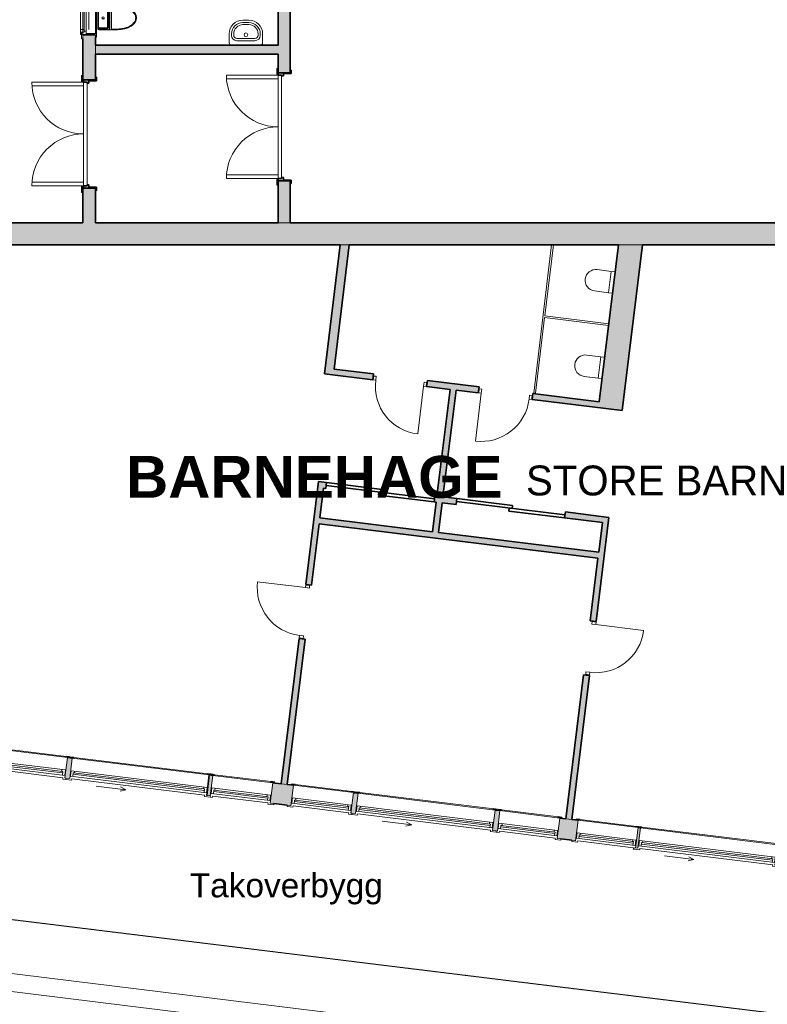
# Model space of a CAD drawing. Header units: millimetres. Extents: x -22273 to 76848, y -40640 to 35706.
# Tile 6 of 21: x 9676 to 22188, y -13186 to 3287. Entities that reach past the tile are written whole.
import ezdxf

# ---------------------------------------------------------------- set-up
doc = ezdxf.new("R2010")
doc.units = ezdxf.units.MM
doc.linetypes.add('Overhead', pattern=[3.96875, 2.38125, -1.5875])
for name, color, linetype, lineweight in [('A-DOOR', 31, 'Continuous', 9), ('A-DOOR-FRAM', 31, 'Continuous', 9), ('A-FLOR', 192, 'Continuous', 9), ('A-FLOR-OVHD', 1, 'Overhead', 9), ('A-GLAZ', 151, 'Continuous', 9), ('A-WALL', 113, 'Continuous', 9), ('A-WALL-PATT', 111, 'Continuous', 9), ('G-ANNO-TEXT', 231, 'Continuous', 9), ('P-SANR-FIXT', 6, 'Continuous', 9)]:
    doc.layers.add(name, color=color, linetype=linetype, lineweight=lineweight)
doc.styles.add('Arial', font='arial.ttf', dxfattribs={"height": 400})
doc.styles.add('Arial_1', font='arial.ttf', dxfattribs={"height": 500})
doc.styles.add('Arial_B', font='arialbd.ttf', dxfattribs={"height": 700})

# ---------------------------------------------------------------- blocks, each defined once
blk = doc.blocks.new('Eigen 1 med glas Dobbel - 18x21-402312-1_0 første etg_hele_anlegget_m_funksjoner_m_rom')
at = {"layer": 'A-DOOR'}
h = blk.add_hatch(color=9, dxfattribs=at)
h.paths.add_polyline_path([(-904, -122), (-846, -122), (-846, 3), (-861, 3), (-861, -107), (-904, -107)])
h.paths.add_polyline_path([(934, 3), (934, -122), (992, -122), (992, -107), (949, -107), (949, 3)])
h = blk.add_hatch(color=9, dxfattribs=at)
h.paths.add_polyline_path([(-861, 95), (-836, 95), (-836, 107), (-861, 107)])
h.paths.add_polyline_path([(924, 107), (924, 95), (949, 95), (949, 107)])
at = {"layer": 'A-DOOR-FRAM'}
h = blk.add_hatch(color=9, dxfattribs=at)
h.paths.add_polyline_path([(-861, 95), (-861, 3), (-806, 3), (-806, 35), (-821, 35), (-821, 95)])
h.paths.add_polyline_path([(894, 3), (949, 3), (949, 95), (909, 95), (909, 35), (894, 35)])
at = {"layer": 'A-DOOR', "color": 55}
for p, q in [((-821, 95), (-821, 960)), ((-761, 95), (-761, 958)), ((849, 95), (849, 958)), ((909, 95), (909, 960)), ((-934, 107), (-934, 129)), ((-934, 129), (-836, 129)), ((-836, 107), (-934, 107)), ((-836, 129), (-836, 107)), ((909, 95), (-821, 95)), ((-821, 35), (909, 35)), ((1022, 129), (924, 129)), ((924, 129), (924, 107)), ((924, 107), (1022, 107)), ((1022, 107), (1022, 129))]:
    blk.add_line(p, q, dxfattribs=at)
at = {"layer": 'A-DOOR', "color": 8, "lineweight": 35}
for p, q in [((-836, 107), (-861, 107)), ((-861, 95), (-836, 95)), ((-846, 3), (-861, 3)), ((-846, -122), (-846, 3)), ((-836, 95), (-836, 107)), ((924, 107), (924, 95)), ((949, 107), (924, 107)), ((924, 95), (949, 95)), ((949, 3), (934, 3)), ((934, 3), (934, -122)), ((-904, -107), (-904, -122)), ((-904, -122), (-846, -122)), ((934, -122), (992, -122)), ((992, -122), (992, -107))]:
    blk.add_line(p, q, dxfattribs=at)
at = {"layer": 'A-DOOR', "color": 55}
for centre, start, end in [((-821, 95), 0, 90), ((909, 95), 90, 180)]:
    blk.add_arc(centre, 865, start, end, dxfattribs=at)
at = {"layer": 'A-DOOR-FRAM', "color": 8, "lineweight": 35}
for p, q in [((-821, 95), (-861, 95)), ((-861, 3), (-806, 3)), ((-821, 35), (-821, 95)), ((-806, 35), (-821, 35)), ((-806, 3), (-806, 35)), ((909, 35), (894, 35)), ((894, 35), (894, 3)), ((894, 3), (949, 3)), ((949, 95), (909, 95)), ((909, 95), (909, 35))]:
    blk.add_line(p, q, dxfattribs=at)
blk = doc.blocks.new('Eigen 1 med glas Dobbel - 18x21-402327-1_0 første etg_hele_anlegget_m_funksjoner_m_rom')
at = {"layer": 'A-DOOR'}
h = blk.add_hatch(color=9, dxfattribs=at)
h.paths.add_polyline_path([(-904, -115), (-846, -115), (-846, 10), (-861, 10), (-861, -100), (-904, -100)])
h.paths.add_polyline_path([(934, -21), (934, -115), (992, -115), (992, -100), (949, -100), (949, 10), (934, 10)])
at = {"layer": 'A-DOOR-FRAM'}
h = blk.add_hatch(color=9, dxfattribs=at)
h.paths.add_polyline_path([(-861, 100), (-861, 10), (-806, 10), (-806, 42), (-821, 42), (-821, 102), (-861, 102)])
h.paths.add_polyline_path([(894, 42), (894, 10), (949, 10), (949, 102), (909, 100), (909, 42)])
at = {"layer": 'A-DOOR', "color": 55}
for p, q in [((-821, 102), (-821, 967)), ((-761, 102), (-761, 965)), ((849, 102), (849, 965)), ((909, 102), (909, 967)), ((-934, 100), (-934, 122)), ((-934, 122), (-836, 122)), ((-836, 100), (-934, 100)), ((-836, 122), (-836, 100)), ((909, 102), (-821, 102)), ((-821, 42), (909, 42)), ((1022, 122), (924, 122)), ((924, 122), (924, 100)), ((924, 100), (1022, 100)), ((1022, 100), (1022, 122))]:
    blk.add_line(p, q, dxfattribs=at)
at = {"layer": 'A-DOOR', "color": 8, "lineweight": 35}
for p, q in [((-836, 102), (-861, 102)), ((-861, 102), (-861, 100)), ((-861, 100), (-836, 100)), ((-846, 10), (-861, 10)), ((-846, -115), (-846, 10)), ((-836, 100), (-836, 102)), ((949, 102), (924, 102)), ((924, 102), (924, 100)), ((924, 100), (949, 100)), ((949, 10), (934, 10)), ((934, 10), (934, -115)), ((949, 100), (949, 102)), ((-904, -100), (-904, -115)), ((-904, -115), (-846, -115)), ((934, -115), (992, -115)), ((992, -115), (992, -100))]:
    blk.add_line(p, q, dxfattribs=at)
at = {"layer": 'A-DOOR', "color": 55}
for centre, start, end in [((-821, 102), 0, 90), ((909, 102), 90, 180)]:
    blk.add_arc(centre, 865, start, end, dxfattribs=at)
at = {"layer": 'A-DOOR-FRAM', "color": 8, "lineweight": 35}
for p, q in [((-821, 102), (-861, 102)), ((-861, 10), (-806, 10)), ((-821, 42), (-821, 102)), ((-806, 42), (-821, 42)), ((-806, 10), (-806, 42)), ((909, 42), (894, 42)), ((894, 42), (894, 10)), ((894, 10), (949, 10)), ((949, 102), (909, 102)), ((909, 102), (909, 42))]:
    blk.add_line(p, q, dxfattribs=at)
blk = doc.blocks.new('Vindu FK - 10X26 FK V4-487863-1_0 første etg_hele_anlegget_m_funksjoner_m_rom')
at = {"layer": 'A-GLAZ'}
h = blk.add_hatch(color=9, dxfattribs=at)
h.paths.add_polyline_path([(-538, -172), (-538, -187), (-480, -187), (-482, -172), (-505, -172)])
h.paths.add_polyline_path([(480, -172), (480, -187), (538, -187), (536, -172), (495, -172)])
at = {"layer": 'A-GLAZ', "color": 55}
for p, q in [((-470, 194), (-522, 194)), ((-522, 172), (-505, 172)), ((-505, 172), (-505, -172)), ((-470, 172), (-470, 194)), ((470, 172), (-470, 172)), ((568, 194), (470, 194)), ((470, 194), (470, 172)), ((505, -172), (505, 172)), ((505, 172), (568, 172)), ((568, 172), (568, 194)), ((495, 130), (-495, 130)), ((-495, 130), (-495, 38)), ((-495, 38), (495, 38)), ((-456, 70), (-456, 130)), ((-456, 94), (456, 94)), ((-456, 70), (456, 70)), ((-438, 70), (-456, 70)), ((-438, 38), (-438, 70)), ((438, 70), (456, 70)), ((438, 38), (438, 70)), ((456, 70), (456, 130)), ((495, 38), (495, 130)), ((-505, -172), (505, -172)), ((480, -187), (-480, -187))]:
    blk.add_line(p, q, dxfattribs=at)
at = {"layer": 'A-GLAZ', "color": 8, "lineweight": 35}
for p, q in [((-538, -172), (-538, -187)), ((-538, -187), (-480, -187)), ((-480, -187), (-480, -172)), ((480, -172), (480, -187)), ((480, -187), (538, -187)), ((538, -187), (538, -172))]:
    blk.add_line(p, q, dxfattribs=at)
blk = doc.blocks.new('Vindu FK - 10X26 FK V4-V10-1_0 første etg_hele_anlegget_m_funksjoner_m_rom')
at = {"layer": 'A-GLAZ'}
h = blk.add_hatch(color=9, dxfattribs=at)
h.paths.add_polyline_path([(-538, -172), (-538, -187), (-480, -187), (-482, -172), (-505, -172)])
h.paths.add_polyline_path([(480, -172), (480, -187), (532, -185), (530, -172), (495, -172)])
at = {"layer": 'A-GLAZ', "color": 55}
for p, q in [((-470, 194), (-568, 194)), ((-568, 194), (-568, 172)), ((-568, 172), (-505, 172)), ((-505, 172), (-505, -172)), ((-470, 172), (-470, 194)), ((470, 172), (-470, 172)), ((502, 194), (470, 194)), ((470, 194), (470, 172)), ((505, -172), (505, 172)), ((495, 130), (-495, 130)), ((-495, 130), (-495, 38)), ((-495, 38), (495, 38)), ((-456, 70), (-456, 130)), ((-456, 94), (456, 94)), ((-456, 70), (456, 70)), ((-438, 70), (-456, 70)), ((-438, 38), (-438, 70)), ((438, 70), (456, 70)), ((438, 38), (438, 70)), ((456, 70), (456, 130)), ((495, 38), (495, 130)), ((-505, -172), (505, -172)), ((480, -187), (-480, -187))]:
    blk.add_line(p, q, dxfattribs=at)
at = {"layer": 'A-GLAZ', "color": 8, "lineweight": 35}
for p, q in [((-538, -172), (-538, -187)), ((-538, -187), (-480, -187)), ((-480, -187), (-480, -172)), ((480, -172), (480, -187)), ((480, -187), (532, -187))]:
    blk.add_line(p, q, dxfattribs=at)
blk = doc.blocks.new('Vindu FK - 10X26 FK V4-V11-1_0 første etg_hele_anlegget_m_funksjoner_m_rom')
at = {"layer": 'A-GLAZ'}
h = blk.add_hatch(color=9, dxfattribs=at)
h.paths.add_polyline_path([(-538, -172), (-538, -187), (-480, -187), (-482, -172), (-505, -172)])
h.paths.add_polyline_path([(480, -172), (480, -187), (538, -187), (536, -172), (495, -172)])
at = {"layer": 'A-GLAZ', "color": 55}
for p, q in [((-470, 194), (-522, 194)), ((-522, 172), (-505, 172)), ((-505, 172), (-505, -172)), ((-470, 172), (-470, 194)), ((470, 172), (-470, 172)), ((568, 194), (470, 194)), ((470, 194), (470, 172)), ((505, -172), (505, 172)), ((505, 172), (568, 172)), ((568, 172), (568, 194)), ((495, 130), (-495, 130)), ((-495, 130), (-495, 38)), ((-495, 38), (495, 38)), ((-456, 70), (-456, 130)), ((-456, 94), (456, 94)), ((-456, 70), (456, 70)), ((-438, 70), (-456, 70)), ((-438, 38), (-438, 70)), ((438, 70), (456, 70)), ((438, 38), (438, 70)), ((456, 70), (456, 130)), ((495, 38), (495, 130)), ((-505, -172), (505, -172)), ((480, -187), (-480, -187))]:
    blk.add_line(p, q, dxfattribs=at)
at = {"layer": 'A-GLAZ', "color": 8, "lineweight": 35}
for p, q in [((-538, -172), (-538, -187)), ((-538, -187), (-480, -187)), ((-480, -187), (-480, -172)), ((480, -172), (480, -187)), ((480, -187), (538, -187)), ((538, -187), (538, -172))]:
    blk.add_line(p, q, dxfattribs=at)
blk = doc.blocks.new('Balkongdor ST - 23x21 ST V1-492050-1_0 første etg_hele_anlegget_m_funksjoner_m_rom')
at = {"layer": 'A-DOOR', "color": 55}
for p, q in [((200, 242), (294, 276)), ((200, 242), (294, 208)), ((700, 242), (200, 242))]:
    blk.add_line(p, q, dxfattribs=at)
blk = doc.blocks.new('Vindu FK - 10X26 FK V4-V15-1_0 første etg_hele_anlegget_m_funksjoner_m_rom')
at = {"layer": 'A-GLAZ'}
h = blk.add_hatch(color=9, dxfattribs=at)
h.paths.add_polyline_path([(-512, -172), (-510, -187), (-480, -187), (-482, -172), (-505, -172)])
h.paths.add_polyline_path([(480, -172), (480, -187), (538, -187), (536, -172), (495, -172)])
at = {"layer": 'A-GLAZ', "color": 55}
for p, q in [((-505, 172), (-505, -172)), ((-470, 194), (-482, 194)), ((-470, 172), (-470, 194)), ((470, 172), (-470, 172)), ((568, 194), (470, 194)), ((470, 194), (470, 172)), ((505, -172), (505, 172)), ((505, 172), (568, 172)), ((568, 172), (568, 194)), ((495, 130), (-495, 130)), ((-495, 130), (-495, 38)), ((-495, 38), (495, 38)), ((-456, 70), (-456, 130)), ((-456, 94), (456, 94)), ((-456, 70), (456, 70)), ((-438, 70), (-456, 70)), ((-438, 38), (-438, 70)), ((438, 70), (456, 70)), ((438, 38), (438, 70)), ((456, 70), (456, 130)), ((495, 38), (495, 130)), ((-505, -172), (505, -172)), ((480, -187), (-480, -187))]:
    blk.add_line(p, q, dxfattribs=at)
at = {"layer": 'A-GLAZ', "color": 8, "lineweight": 35}
for p, q in [((-512, -187), (-480, -187)), ((-480, -187), (-480, -172)), ((480, -172), (480, -187)), ((480, -187), (538, -187)), ((538, -187), (538, -172))]:
    blk.add_line(p, q, dxfattribs=at)
blk = doc.blocks.new('Vindu FK - 23X6 FK V1-492025-1_0 første etg_hele_anlegget_m_funksjoner_m_rom')
at = {"layer": 'A-GLAZ'}
h = blk.add_hatch(color=9, dxfattribs=at)
h.paths.add_polyline_path([(-1188, -172), (-1188, -187), (-1130, -187), (-1132, -172), (-1155, -172)])
h.paths.add_polyline_path([(1130, -172), (1130, -187), (1188, -187), (1186, -172), (1145, -172)])
at = {"layer": 'A-GLAZ', "color": 55}
for p, q in [((-1120, 194), (-1218, 194)), ((-1218, 194), (-1218, 172)), ((-1218, 172), (-1155, 172)), ((-1155, 172), (-1155, -172)), ((-1120, 172), (-1120, 194)), ((1120, 172), (-1120, 172)), ((1218, 194), (1120, 194)), ((1120, 194), (1120, 172)), ((1155, -172), (1155, 172)), ((1155, 172), (1218, 172)), ((1218, 172), (1218, 194)), ((1145, 130), (-1145, 130)), ((-1145, 130), (-1145, 38)), ((-1145, 38), (1145, 38)), ((-1106, 70), (-1106, 130)), ((-1106, 94), (1106, 94)), ((-1106, 70), (1106, 70)), ((-1088, 70), (-1106, 70)), ((-1088, 38), (-1088, 70)), ((1088, 70), (1106, 70)), ((1088, 38), (1088, 70)), ((1106, 70), (1106, 130)), ((1145, 38), (1145, 130)), ((-1155, -172), (1155, -172)), ((1130, -187), (-1130, -187))]:
    blk.add_line(p, q, dxfattribs=at)
at = {"layer": 'A-GLAZ', "color": 8, "lineweight": 35}
for p, q in [((-1155, -172), (-1188, -172)), ((-1188, -172), (-1188, -187)), ((-1188, -187), (-1130, -187)), ((-1130, -187), (-1130, -172)), ((1130, -172), (1130, -187)), ((1130, -187), (1188, -187)), ((1188, -172), (1155, -172)), ((1188, -187), (1188, -172))]:
    blk.add_line(p, q, dxfattribs=at)
blk = doc.blocks.new('Vindu FK - 10X26 FK V4-V17-1_0 første etg_hele_anlegget_m_funksjoner_m_rom')
at = {"layer": 'A-GLAZ'}
h = blk.add_hatch(color=9, dxfattribs=at)
h.paths.add_polyline_path([(-538, -172), (-538, -187), (-480, -187), (-482, -172), (-505, -172)])
h.paths.add_polyline_path([(480, -172), (480, -187), (538, -187), (536, -172), (495, -172)])
at = {"layer": 'A-GLAZ', "color": 55}
for p, q in [((-470, 194), (-568, 194)), ((-568, 194), (-568, 172)), ((-568, 172), (-505, 172)), ((-505, 172), (-505, -172)), ((-470, 172), (-470, 194)), ((470, 172), (-470, 172)), ((522, 194), (470, 194)), ((470, 194), (470, 172)), ((505, -172), (505, 172)), ((505, 172), (522, 172)), ((495, 130), (-495, 130)), ((-495, 130), (-495, 38)), ((-495, 38), (495, 38)), ((-456, 70), (-456, 130)), ((-456, 94), (456, 94)), ((-456, 70), (456, 70)), ((-438, 70), (-456, 70)), ((-438, 38), (-438, 70)), ((438, 70), (456, 70)), ((438, 38), (438, 70)), ((456, 70), (456, 130)), ((495, 38), (495, 130)), ((-505, -172), (505, -172)), ((480, -187), (-480, -187))]:
    blk.add_line(p, q, dxfattribs=at)
at = {"layer": 'A-GLAZ', "color": 8, "lineweight": 35}
for p, q in [((-538, -172), (-538, -187)), ((-538, -187), (-480, -187)), ((-480, -187), (-480, -172)), ((480, -172), (480, -187)), ((480, -187), (538, -187)), ((538, -187), (538, -172))]:
    blk.add_line(p, q, dxfattribs=at)
blk = doc.blocks.new('Balkongdor ST - 23x21 ST V1-V18-1_0 første etg_hele_anlegget_m_funksjoner_m_rom')
at = {"layer": 'A-DOOR', "color": 55}
for p, q in [((200, 242), (294, 276)), ((200, 242), (294, 208)), ((700, 242), (200, 242))]:
    blk.add_line(p, q, dxfattribs=at)
at = {"layer": 'A-DOOR', "color": 8, "lineweight": 35}
blk.add_line((-1188, -172), (-1188, -187), dxfattribs=at)
blk = doc.blocks.new('Innerdør Slett _Diplomat_ - 9x21-505349-1_0 første etg_hele_anlegget_m_funksjoner_m_rom')
at = {"layer": 'A-DOOR', "color": 55}
for p, q in [((-392, 17), (-350, 17)), ((-392, -50), (-392, 17)), ((-350, -50), (-350, 17)), ((456, 17), (456, -50)), ((456, 17), (498, 17)), ((498, 17), (498, -50)), ((-350, -50), (-392, -50)), ((-350, -856), (-350, -50)), ((498, -50), (456, -50))]:
    blk.add_line(p, q, dxfattribs=at)
blk.add_arc((-350, -50), 806, 270, 0, dxfattribs=at)
blk = doc.blocks.new('Innerdør Slett _Diplomat_ - 9x21-505350-1_0 første etg_hele_anlegget_m_funksjoner_m_rom')
at = {"layer": 'A-DOOR', "color": 55}
for p, q in [((-350, 856), (-350, 50)), ((-392, 50), (-392, -17)), ((-350, 50), (-392, 50)), ((-350, 50), (-350, -17)), ((456, -17), (456, 50)), ((498, 50), (456, 50)), ((498, -17), (498, 50)), ((-392, -17), (-350, -17)), ((456, -17), (498, -17))]:
    blk.add_line(p, q, dxfattribs=at)
blk.add_arc((-350, 50), 806, 360, 90, dxfattribs=at)
blk = doc.blocks.new('skyvedørsgarderobe - 72_ x 84_-553556-1_0 første etg_hele_anlegget_m_funksjoner_m_rom')
at = {"layer": 'A-DOOR-FRAM', "color": 8, "lineweight": 35}
for p, q in [((-914.4, 177), (-914.4, 126.2)), ((-914.4, 177), (25.4, 177)), ((25.4, 177), (25.4, 126.2)), ((-914.4, 126.2), (914.4, 126.2)), ((-25.4, 126.2), (-25.4, 75.4)), ((-25.4, 126.2), (25.4, 126.2)), ((-25.4, 75.4), (914.4, 75.4)), ((914.4, 126.2), (914.4, 75.4))]:
    blk.add_line(p, q, dxfattribs=at)
blk = doc.blocks.new('Sanitærutstyr Toalett Gulvmontert - Type 1-571144-1_0 første etg_hele_anlegget_m_funksjoner_m_rom')
at = {"layer": 'P-SANR-FIXT', "color": 55}
for p, q in [((105, 473), (105, 332)), ((110, 473), (110, 373)), ((119, 373), (110, 373)), ((119, 473), (119, 373)), ((491, 373), (119, 373)), ((135, 348), (475, 348)), ((474, 342), (136, 342)), ((491, 373), (491, 473)), ((500, 373), (491, 373)), ((500, 373), (500, 473)), ((505, 332), (505, 473)), ((106, 312), (106, 173)), ((124, 173), (124, 293)), ((139, 293), (139, 173)), ((155, 324), (455, 324)), ((455, 309), (155, 309)), ((471, 173), (471, 293)), ((486, 293), (486, 173)), ((504, 173), (504, 312)), ((136, 143), (154, 143)), ((136, 143), (155, 143)), ((155, 143), (136, 143)), ((155, 143), (136, 143)), ((154, 143), (155, 143)), ((155, 157), (455, 157)), ((455, 143), (155, 143)), ((455, 143), (456, 143)), ((455, 143), (474, 143)), ((474, 143), (455, 143)), ((474, 143), (455, 143)), ((456, 143), (474, 143))]:
    blk.add_line(p, q, dxfattribs=at)
at = {"layer": 'P-SANR-FIXT', "color": 55, "flags": 128}
blk.add_lwpolyline([(505, 473), (501, 536), (490, 596), (471, 651), (446, 700), (416, 739), (382, 769), (344, 787), (305, 793), (266, 787), (228, 769), (194, 739), (164, 700), (139, 651), (120, 596), (109, 536), (105, 473)], dxfattribs=at)
at = {"layer": 'P-SANR-FIXT', "color": 55}
for centre, radius, start, end in [((135, 313), 35.1, 90, 148.7007), ((135, 313), 35.1, 117.1393, 139.8014), ((135, 313), 35.1, 90, 113.8684), ((475, 313), 35.1, 31.2993, 90), ((475, 313), 35.1, 66.1316, 90), ((475, 313), 35.1, 40.1986, 62.8607), ((155, 293), 16.1, 90, 180), ((155, 173), 16.1, 180, 270), ((305, 233), 20, 90, 270), ((305, 233), 17.5, 90, 270), ((305, 233), 17.1, 90, 270), ((305, 233), 20, 270, 90), ((305, 233), 17.5, 270, 90), ((305, 233), 17.1, 270, 90), ((455, 293), 16.1, 360, 90), ((455, 173), 16.1, 270, 360)]:
    blk.add_arc(centre, radius, start, end, dxfattribs=at)
for centre, major_axis, ratio, start_param, end_param in [((123, 293), (0, 21.9), 0.047565, 4.71239, 4.740157), ((155, 325), (21.9, 0), 0.047565, 4.684621, 4.712388), ((455, 325), (21.9, 0), 0.047565, 4.71239, 4.740157), ((487, 293), (0, 21.9), 0.047565, 1.543028, 1.570795), ((136, 158), (21.3, 0), 0.707107, 4.669146, 4.712369), ((136, 173), (29.4, 0), 0.998369, 4.662191, 4.712399), ((474, 158), (21.3, 0), 0.707107, 4.712409, 4.755631), ((474, 173), (29.4, 0), 0.998369, 4.712379, 4.762587)]:
    blk.add_ellipse(centre, major_axis=major_axis, ratio=ratio, start_param=start_param, end_param=end_param, dxfattribs=at)
for points in [[(500, 473), (500, 494), (497, 535), (486, 595), (468, 650), (443, 698), (413, 738), (379, 767), (343, 784), (305, 790), (267, 784), (231, 767), (197, 738), (167, 698), (142, 650), (124, 595), (113, 535), (110, 494), (110, 473)], [(491, 473), (491, 494), (488, 534), (477, 593), (459, 647), (435, 694), (406, 731), (374, 759), (340, 776), (305, 781), (270, 776), (236, 759), (204, 731), (175, 694), (151, 647), (133, 593), (122, 534), (119, 494), (119, 473)], [(135, 342), (130, 342), (120, 339), (109, 328), (106, 318), (106, 313)], [(504, 313), (504, 318), (501, 328), (490, 339), (480, 342), (475, 342)], [(109, 162), (109, 163), (108, 164), (108, 165)], [(499, 158), (497, 154), (490, 147), (480, 144), (475, 143)]]:
    blk.add_open_spline(points, degree=3, dxfattribs=at)
for points, knots in [([(107, 322), (107, 323), (107, 327), (107, 331), (107, 334)], [-0.6118664, -0.6118664, -0.6118664, -0.6118664, -0.5, -0.0208691, -0.0208691, -0.0208691, -0.0208691]), ([(503, 334), (503, 331), (503, 327), (503, 323), (503, 322)], [-0.9791309, -0.9791309, -0.9791309, -0.9791309, -0.5, -0.3881336, -0.3881336, -0.3881336, -0.3881336]), ([(106, 173), (106, 170), (107, 163), (112, 154), (122, 146), (131, 143), (135, 143)], [-1, -1, -1, -1, -0.785714, -0.571429, -0.285714, 0, 0, 0, 0]), ([(124, 294), (124, 297), (126, 304), (131, 314), (141, 322), (150, 324), (154, 324)], [-1, -1, -1, -1, -0.785714, -0.571429, -0.285714, 0, 0, 0, 0]), ([(154, 143), (151, 143), (144, 144), (134, 150), (126, 160), (124, 169), (124, 173)], [-1, -1, -1, -1, -0.785714, -0.571429, -0.285714, 0, 0, 0, 0]), ([(456, 324), (459, 324), (466, 323), (476, 317), (484, 307), (486, 298), (486, 294)], [-1, -1, -1, -1, -0.785714, -0.571429, -0.285714, 0, 0, 0, 0]), ([(486, 173), (486, 170), (484, 163), (479, 153), (469, 145), (460, 143), (456, 143)], [-1, -1, -1, -1, -0.785714, -0.571429, -0.285714, 0, 0, 0, 0]), ([(475, 143), (478, 143), (485, 145), (495, 150), (502, 160), (504, 169), (504, 173)], [-1, -1, -1, -1, -0.785714, -0.571429, -0.285714, 0, 0, 0, 0]), ([(135, 143), (130, 144), (123, 146), (117, 151), (115, 152)], [-1, -1, -1, -1, -0.6666667, -0.5, -0.5, -0.5, -0.5])]:
    blk.add_open_spline(points, degree=3, knots=knots, dxfattribs=at)
blk = doc.blocks.new('Sanitær Servant Løs - 56x42-571373-1_0 første etg_hele_anlegget_m_funksjoner_m_rom')
at = {"layer": 'P-SANR-FIXT', "color": 55}
for p, q in [((165, 495), (65, 495)), ((65, 455), (165, 455)), ((165, 455), (65, 455)), ((165, 419), (65, 419)), ((-165, 265), (-165, 115)), ((-125, 240), (-125, 265)), ((-125, 240), (-125, 265)), ((-88, 240), (-88, 265)), ((265, 186), (-35, 186)), ((319, 265), (319, 240)), ((355, 265), (355, 240)), ((355, 265), (355, 240)), ((395, 115), (395, 265)), ((265, 150), (-35, 150)), ((265, 150), (-35, 150))]:
    blk.add_line(p, q, dxfattribs=at)
blk.add_circle((115, 250), 30, dxfattribs=at)
for centre, radius, start, end in [((65, 265), 230, 90, 180), ((165, 265), 230, 360, 90), ((65, 265), 190, 90, 180), ((65, 265), 190, 90, 180), ((65, 265), 154, 90, 180), ((165, 265), 190, 0, 90), ((165, 265), 190, 360, 90), ((165, 265), 154, 360, 90), ((-35, 240), 90, 180, 270), ((-35, 240), 90, 180, 270), ((-35, 240), 53.8, 180, 270), ((265, 240), 90, 270, 0), ((265, 240), 53.8, 270, 0), ((265, 240), 90, 270, 0), ((-125, 115), 40, 180, 270), ((355, 115), 40, 270, 360)]:
    blk.add_arc(centre, radius, start, end, dxfattribs=at)
blk = doc.blocks.new('Vindu GH - 7x4 GH-982324-1_0 første etg_hele_anlegget_m_funksjoner_m_rom')
at = {"layer": 'A-GLAZ', "color": 55}
for p, q in [((-418, 107), (-418, 129)), ((-418, 129), (-320, 129)), ((-418, 129), (-418, 107)), ((-320, 129), (-418, 129)), ((-320, 107), (-418, 107)), ((-418, 107), (-355, 107)), ((-355, 107), (-355, -107)), ((-345, 145), (-345, 53)), ((345, 145), (-345, 145)), ((-345, 107), (-345, -107)), ((-345, 53), (345, 53)), ((-330, -122), (-330, 53)), ((-320, 107), (-320, 145)), ((-320, 129), (-320, 107)), ((-320, 107), (-320, 129)), ((320, 107), (-320, 107)), ((-306, 145), (-306, 85)), ((306, 85), (-306, 85)), ((-288, 53), (-288, 85)), ((-264, 85), (-264, 145)), ((-264, 8), (264, 8)), ((264, 85), (264, 145)), ((288, 85), (288, 53)), ((306, 145), (306, 85)), ((320, 145), (320, 107)), ((418, 129), (320, 129)), ((320, 129), (320, 107)), ((418, 129), (320, 129)), ((320, 129), (320, 107)), ((320, 107), (418, 107)), ((330, -122), (330, 53)), ((345, 53), (345, 145)), ((345, -107), (345, 107)), ((355, -107), (355, 107)), ((355, 107), (418, 107)), ((418, 107), (418, 129)), ((418, 107), (418, 129)), ((-355, -107), (-388, -107)), ((-388, -107), (-388, -122)), ((-388, -122), (388, -122)), ((-330, -107), (330, -107)), ((388, -107), (355, -107)), ((388, -122), (388, -107))]:
    blk.add_line(p, q, dxfattribs=at)
blk = doc.blocks.new('WC Wall Hung - 540 x 360mm-1814201-1_0 første etg_hele_anlegget_m_funksjoner_m_rom')
at = {"layer": 'P-SANR-FIXT', "color": 55}
for p, q in [((-55, 400), (-55, 165)), ((305, 165), (305, 400)), ((-55, 165), (305, 165)), ((-55, 165), (-55, 100)), ((305, 100), (305, 165))]:
    blk.add_line(p, q, dxfattribs=at)
blk.add_arc((125, 400), 180, 360, 180, dxfattribs=at)

msp = doc.modelspace()

# ---------------------------------------------------------------- hatches: boundary and pattern name
at = {"layer": 'A-WALL-PATT'}
h = msp.add_hatch(color=9, dxfattribs=at)
h.paths.add_polyline_path([(10946, -110), (10946, 470), (10732, 470), (10732, -110)])
h.paths.add_polyline_path([(10732, 2280), (10946, 2280), (10946, 3030), (10732, 3030), (10732, 2299)])
h.paths.add_polyline_path([(10732, 3740), (10946, 3740), (10946, 4244), (10732, 4244), (10732, 3773)])
h = msp.add_hatch(color=9, dxfattribs=at)
h.paths.add_polyline_path([(14202, -110), (14202, 590), (14002, 590), (14002, -110)])
h.paths.add_polyline_path([(14123, 2400), (14202, 2400), (14202, 4230), (14002, 4230), (14002, 2400)])
for points in [[(14002, 2710), (14002, 2860), (10946, 2860), (10946, 2710), (13349, 2710)], [(14937, -2559), (15192, -480), (15041, -480), (14788, -2541), (14897, -2555)], [(19571, -3128), (19896, -480), (19695, -480), (19373, -3104)], [(19770, -3153), (20098, -480), (19896, -480), (19571, -3128)], [(19353, -5721), (19366, -5622), (14701, -5049), (14689, -5148), (17995, -5554)], [(19453, -5733), (19526, -5138), (19427, -5126), (19353, -5721), (19366, -5723)]]:
    msp.add_hatch(color=9, dxfattribs=at).paths.add_polyline_path(points)
h = msp.add_hatch(color=9, dxfattribs=at)
h.paths.add_polyline_path([(17995, -480), (23152, -480), (23152, -110), (-327, -110), (-327, -480), (15192, -480)])
h.paths.add_polyline_path([(-3688, -480), (-2667, -480), (-2667, -110), (-3782, -110), (-3782, -480)])
h = msp.add_hatch(color=9, dxfattribs=at)
h.paths.add_polyline_path([(19757, -3252), (19770, -3153), (18266, -2968), (18254, -3067), (19571, -3229)])
h.paths.add_polyline_path([(17350, -2957), (17363, -2857), (16499, -2751), (16487, -2851), (16978, -2911)])
h.paths.add_polyline_path([(15584, -2740), (15596, -2640), (14788, -2541), (14776, -2640), (14937, -2660)])
h = msp.add_hatch(color=9, dxfattribs=at)
h.paths.add_polyline_path([(16686, -5293), (16747, -4797), (16647, -4784), (16587, -5281)])
h.paths.add_polyline_path([(16759, -4697), (16978, -2911), (16879, -2899), (16660, -4685)])
h = msp.add_hatch(color=9, dxfattribs=at)
h.paths.add_polyline_path([(14153, -9509), (14451, -7079), (14352, -7067), (14054, -9497)])
h.paths.add_polyline_path([(14562, -6176), (14774, -4454), (14675, -4441), (14463, -6164)])
h = msp.add_hatch(color=9, dxfattribs=at)
h.paths.add_polyline_path([(19526, -5138), (19538, -5039), (18808, -4949), (18796, -5048), (19515, -5137)])
h.paths.add_polyline_path([(16981, -4825), (16993, -4726), (16624, -4681), (16612, -4780), (16759, -4798)])
h.paths.add_polyline_path([(14797, -4557), (14809, -4458), (14774, -4454), (14762, -4553)])
h = msp.add_hatch(color=9, dxfattribs=at)
h.paths.add_polyline_path([(18917, -10094), (19213, -7684), (19114, -7672), (18818, -10082), (18917, -10094)])
h.paths.add_polyline_path([(19324, -6781), (19453, -5733), (19353, -5721), (19225, -6768)])
h = msp.add_hatch(color=9, dxfattribs=at)
h.paths.add_polyline_path([(30970, -11920), (30838, -11558), (29582, -11403), (29540, -11745), (30838, -11904)])
h.paths.add_polyline_path([(28439, -11609), (28481, -11268), (28332, -11250), (28290, -11591), (28352, -11599)])
h.paths.add_polyline_path([(27188, -11456), (27230, -11114), (25915, -10953), (25873, -11294), (27125, -11448)])
h.paths.add_polyline_path([(24275, -11098), (24317, -10757), (23498, -10656), (23456, -10998), (24190, -11088)])
h.paths.add_polyline_path([(22454, -10875), (22495, -10533), (22357, -10516), (22315, -10858), (22391, -10867)])
h.paths.add_polyline_path([(20022, -10576), (20063, -10235), (20024, -10230), (19982, -10571)])
h.paths.add_polyline_path([(18980, -10448), (19022, -10107), (18714, -10069), (18672, -10410), (18917, -10440)])
h.paths.add_polyline_path([(17669, -10287), (17711, -9946), (17632, -9936), (17590, -10277), (17653, -10285)])
h.paths.add_polyline_path([(15297, -9996), (15338, -9654), (15260, -9645), (15218, -9986), (15280, -9994)])
h.paths.add_polyline_path([(14215, -9863), (14257, -9522), (13910, -9479), (13868, -9820), (14153, -9855)])
h.paths.add_polyline_path([(12866, -9697), (12907, -9356), (12848, -9349), (12806, -9690), (12865, -9697)])
h.paths.add_polyline_path([(10513, -9408), (10554, -9067), (10476, -9057), (10434, -9399), (10496, -9406)])
h.paths.add_polyline_path([(9431, -9276), (9473, -8934), (9284, -8911), (9284, -9258), (9384, -9270)])

# ---------------------------------------------------------------- linework, layer by layer
at = {"layer": 'A-FLOR', "color": 55}
for p, q in [((8888, -12590), (32259, -15460)), ((8852, -12888), (32374, -15776))]:
    msp.add_line(p, q, dxfattribs=at)
at = {"layer": 'A-FLOR-OVHD'}
for p, q in [((8896, -11689), (13823, -12294)), ((13823, -12294), (18198, -12832)), ((18198, -12832), (23407, -13471))]:
    msp.add_line(p, q, dxfattribs=at)
at = {"layer": 'A-WALL', "color": 8, "lineweight": 35}
for p, q in [((14002, 4130), (14002, 2860)), ((14202, 2400), (14202, 4100)), ((10732, 2967), (10732, 2280)), ((10946, 2860), (10946, 2997)), ((14002, 2860), (10946, 2860)), ((10946, 2280), (10946, 2710)), ((10946, 2710), (14002, 2710)), ((14002, 2710), (14002, 2400)), ((14002, 2400), (14202, 2400)), ((10732, 2280), (10946, 2280)), ((14202, 590), (14002, 590)), ((14002, 590), (14002, -110)), ((14202, -110), (14202, 590)), ((10946, 470), (10732, 470)), ((10732, 470), (10732, -110)), ((10946, -110), (10946, 470)), ((10732, -110), (-327, -110)), ((14002, -110), (10946, -110)), ((23052, -110), (14202, -110)), ((9384, -480), (15041, -480)), ((15041, -480), (14776, -2640)), ((14937, -2559), (15192, -480)), ((15192, -480), (19695, -480)), ((19695, -480), (19373, -3104)), ((19757, -3252), (20098, -480)), ((20098, -480), (23488, -480)), ((15596, -2640), (14937, -2559)), ((14776, -2640), (15584, -2740)), ((15584, -2740), (15596, -2640)), ((16499, -2751), (16487, -2851)), ((17363, -2857), (16499, -2751)), ((16487, -2851), (16879, -2899)), ((16879, -2899), (16660, -4685)), ((16759, -4697), (16978, -2911)), ((16978, -2911), (17350, -2957)), ((17350, -2957), (17363, -2857)), ((18266, -2968), (18254, -3067)), ((18254, -3067), (19757, -3252)), ((19373, -3104), (18266, -2968)), ((14675, -4441), (14463, -6164)), ((14809, -4458), (14675, -4441)), ((14701, -5049), (14762, -4553)), ((14762, -4553), (14797, -4557)), ((14797, -4557), (14809, -4458)), ((16624, -4681), (16612, -4780)), ((16660, -4685), (16624, -4681)), ((16993, -4726), (16759, -4697)), ((16981, -4825), (16993, -4726)), ((16647, -4784), (16587, -5281)), ((16612, -4780), (16647, -4784)), ((16686, -5293), (16747, -4797)), ((16747, -4797), (16981, -4825)), ((16587, -5281), (14701, -5049)), ((18808, -4949), (18796, -5048)), ((18796, -5048), (19427, -5126)), ((19538, -5039), (18808, -4949)), ((19324, -6781), (19538, -5039)), ((14562, -6176), (14689, -5148)), ((14689, -5148), (19353, -5721)), ((19427, -5126), (19366, -5622)), ((19366, -5622), (16686, -5293)), ((19353, -5721), (19225, -6768)), ((14463, -6164), (14562, -6176)), ((19225, -6768), (19324, -6781)), ((14352, -7067), (14054, -9497)), ((14153, -9509), (14451, -7079)), ((14451, -7079), (14352, -7067)), ((19114, -7672), (18818, -10082)), ((18917, -10094), (19213, -7684)), ((19213, -7684), (19114, -7672)), ((10522, -9063), (10476, -9057)), ((12848, -9349), (12806, -9690)), ((12907, -9356), (12880, -9353)), ((14054, -9497), (13910, -9479)), ((14257, -9522), (14153, -9509)), ((15306, -9650), (15260, -9645)), ((13931, -9828), (14153, -9855)), ((17711, -9946), (17665, -9940)), ((18818, -10082), (18714, -10069)), ((19022, -10107), (18917, -10094)), ((20031, -10231), (20024, -10230)), ((18734, -10418), (18917, -10440))]:
    msp.add_line(p, q, dxfattribs=at)
at = {"layer": 'A-WALL', "color": 55}
for p, q in [((10946, 2710), (10946, 2860)), ((14002, -110), (14202, -110)), ((15192, -480), (15041, -480)), ((18278, -2960), (18577, -480)), ((18607, -480), (18464, -1669)), ((20098, -480), (19695, -480)), ((18460, -1698), (18308, -2963)), ((19529, -1830), (18460, -1698)), ((18464, -1669), (19533, -1800)), ((18308, -2963), (18278, -2960)), ((14153, -9509), (14054, -9497)), ((18917, -10094), (18818, -10082))]:
    msp.add_line(p, q, dxfattribs=at)

# ---------------------------------------------------------------- block references
at = {"layer": 'A-DOOR', "color": 55}
for name, p, rotation in [('Eigen 1 med glas Dobbel - 18x21-402327-1_0 første etg_hele_anlegget_m_funksjoner_m_rom', (14102, 1451), 89.99999999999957), ('Eigen 1 med glas Dobbel - 18x21-402312-1_0 første etg_hele_anlegget_m_funksjoner_m_rom', (10839, 1331), 89.99999999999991), ('Innerdør Slett _Diplomat_ - 9x21-505350-1_0 første etg_hele_anlegget_m_funksjoner_m_rom', (16094, -2752), 173.0000000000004), ('Innerdør Slett _Diplomat_ - 9x21-505349-1_0 første etg_hele_anlegget_m_funksjoner_m_rom', (17755, -2956), 353.0000000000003), ('skyvedørsgarderobe - 72_ x 84_-553556-1_0 første etg_hele_anlegget_m_funksjoner_m_rom', (15726, -4493), 173.0000000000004), ('skyvedørsgarderobe - 72_ x 84_-553556-1_0 første etg_hele_anlegget_m_funksjoner_m_rom', (17879, -5013), 353.0000000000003), ('Innerdør Slett _Diplomat_ - 9x21-505349-1_0 første etg_hele_anlegget_m_funksjoner_m_rom', (14464, -6568), 263.0000000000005), ('Innerdør Slett _Diplomat_ - 9x21-505350-1_0 første etg_hele_anlegget_m_funksjoner_m_rom', (19226, -7173), 263.0000000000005), ('Balkongdor ST - 23x21 ST V1-V18-1_0 første etg_hele_anlegget_m_funksjoner_m_rom', (11681, -9379), 173.0000000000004), ('Balkongdor ST - 23x21 ST V1-492050-1_0 første etg_hele_anlegget_m_funksjoner_m_rom', (16465, -9966), 173.0000000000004), ('Balkongdor ST - 23x21 ST V1-492050-1_0 første etg_hele_anlegget_m_funksjoner_m_rom', (21189, -10546), 173.0000000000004)]:
    msp.add_blockref(name, p, dxfattribs=dict(at, rotation=rotation))
at = {"layer": 'A-GLAZ', "color": 55}
for name, p, rotation in [('Vindu GH - 7x4 GH-982324-1_0 første etg_hele_anlegget_m_funksjoner_m_rom', (10839, 3385), 89.99999999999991), ('Vindu FK - 10X26 FK V4-487863-1_0 første etg_hele_anlegget_m_funksjoner_m_rom', (9954, -9167), 173.0000000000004), ('Vindu FK - 23X6 FK V1-492025-1_0 første etg_hele_anlegget_m_funksjoner_m_rom', (11680, -9379), 173.0000000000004), ('Vindu FK - 10X26 FK V4-V10-1_0 første etg_hele_anlegget_m_funksjoner_m_rom', (13388, -9588), 173.0000000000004), ('Vindu FK - 10X26 FK V4-V11-1_0 første etg_hele_anlegget_m_funksjoner_m_rom', (14738, -9754), 173.0000000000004), ('Vindu FK - 23X6 FK V1-492025-1_0 første etg_hele_anlegget_m_funksjoner_m_rom', (16465, -9966), 173.0000000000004), ('Vindu FK - 10X26 FK V4-V17-1_0 første etg_hele_anlegget_m_funksjoner_m_rom', (18192, -10178), 173.0000000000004), ('Vindu FK - 10X26 FK V4-V15-1_0 første etg_hele_anlegget_m_funksjoner_m_rom', (19502, -10339), 173.0000000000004), ('Vindu FK - 23X6 FK V1-492025-1_0 første etg_hele_anlegget_m_funksjoner_m_rom', (21189, -10546), 173.0000000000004)]:
    msp.add_blockref(name, p, dxfattribs=dict(at, rotation=rotation))
at = {"layer": 'P-SANR-FIXT', "color": 55}
for name, p, rotation in [('Sanitærutstyr Toalett Gulvmontert - Type 1-571144-1_0 første etg_hele_anlegget_m_funksjoner_m_rom', (10839, 3622), 269.9999999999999), ('WC Wall Hung - 540 x 360mm-1814201-1_0 første etg_hele_anlegget_m_funksjoner_m_rom', (19701, -1246), 83.00000000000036), ('WC Wall Hung - 540 x 360mm-1814201-1_0 første etg_hele_anlegget_m_funksjoner_m_rom', (19526, -2675), 83.00000000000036)]:
    msp.add_blockref(name, p, dxfattribs=dict(at, rotation=rotation))
msp.add_blockref('Sanitær Servant Løs - 56x42-571373-1_0 første etg_hele_anlegget_m_funksjoner_m_rom', (13347, 2785), dxfattribs=at)

# ---------------------------------------------------------------- texts
at = {"layer": 'G-ANNO-TEXT', "color": 7, "attachment_point": 1}
for s, insert, char_height, width, style in [('BARNEHAGE ', (11456, -4012), 700, 7936.71, 'Arial_B'), ('STORE BARN ', (18148, -4172), 500, 5740.08, 'Arial_1'), ('Takoverbygg', (12523, -10996), 400, 4008.44, 'Arial')]:
    msp.add_mtext(s, dxfattribs=dict(at, insert=insert, char_height=char_height, width=width, style=style))

doc.saveas('drawing.dxf')
